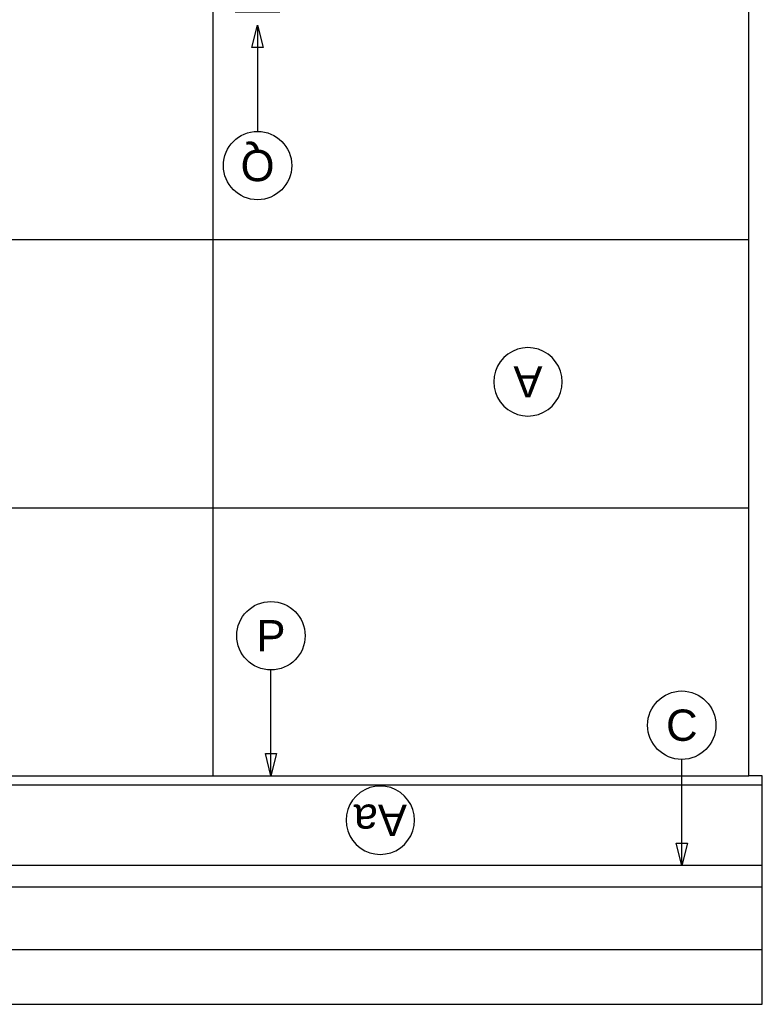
# Model space of a CAD drawing. Extents: x 1 to 126, y -14 to 17.
# Tile 75 of 131: x 58.832 to 59.663, y -4.429 to -3.327. Entities that reach past the tile are written whole.
import ezdxf
from ezdxf.enums import TextEntityAlignment as Align

# ---------------------------------------------------------------- set-up
doc = ezdxf.new("R2010")
doc.units = 0
doc.set_wipeout_variables(frame=1)
doc.header["$PDMODE"] = 3
doc.linetypes.add('HIDDEN2', pattern=[0.1875, 0.125, -0.0625])
for name, color, linetype in [('00 AC - YESO', 2, 'Continuous'), ('A-ALBA-0', 9, 'Continuous'), ('A-ALBA-1', 1, 'Continuous'), ('A-ANNO-NIV', 2, 'Continuous'), ('A-ANNO-SIMB', 2, 'Continuous'), ('A-ANNO-SIMB @ 20', 2, 'Continuous'), ('E-ELEC', 1, 'Continuous')]:
    doc.layers.add(name, color=color, linetype=linetype)
doc.layers.add('A-ALBA-4', color=2, linetype='Continuous', lineweight=25)
doc.styles.add('BIS-ANOT', font='swiss.ttf')
doc.styles.add('BIS-COTA', font='swissb.ttf')
doc.styles.add('E5-100', font='micross.ttf')
doc.dimstyles.new('BIS-COTA-NIVE', dxfattribs={"dimscale": 1.8, "dimtxt": 0.0018, "dimasz": 0.0015, "dimexe": 0, "dimexo": 0, "dimgap": 0.0027, "dimtad": 2, "dimtih": 1, "dimtoh": 1, "dimzin": 1, "dimdsep": 46, "dimtxsty": 'BIS-COTA', "dimblk1": 'MARK1', "dimblk2": 'MARK2', "dimsah": 1, "dimcen": 0.0015, "dimclrd": 1, "dimclre": 1, "dimaunit": 1, "dimadec": 0, "dimazin": 0, "dimtfac": 1, "dimtix": 1, "dimtofl": 0, "dimtmove": 2, "dimatfit": 3, "dimldrblk": 'MARK1', "dimfxl": 1, "dimtolj": 1, "dimarcsym": 0})

# ---------------------------------------------------------------- blocks, each defined once
blk = doc.blocks.new('EL-3 LLAVES BIPOLAR')
at = {"linetype": 'ByBlock'}
blk.add_wipeout([(63.9348, 13.8976), (63.9348, 13.9776), (63.8148, 13.9776), (63.8148, 13.8976)], dxfattribs=at)
for points in [[(63.8598, 13.9126), (63.8598, 13.9626), (63.8298, 13.9626), (63.8298, 13.9126)], [(63.8898, 13.9126), (63.8898, 13.9626), (63.8598, 13.9626), (63.8598, 13.9126)], [(63.9198, 13.9126), (63.9198, 13.9626), (63.8898, 13.9626), (63.8898, 13.9126)], [(63.8847, 13.9177), (63.8847, 13.9576), (63.8648, 13.9576), (63.8648, 13.9177)]]:
    blk.add_lwpolyline(points, close=True, dxfattribs=at)
blk = doc.blocks.new('*U55')
blk.add_lwpolyline([(0, -0.007846), (-0.000312, -0.006596), (0.000313, -0.006596)], close=True)
blk.add_wipeout([(0, -0.001913), (0.000299, -0.00189), (0.000591, -0.00182), (0.000869, -0.001705), (0.001125, -0.001548), (0.001353, -0.001353), (0.001548, -0.001125), (0.001705, -0.000869), (0.00182, -0.000591), (0.00189, -0.000299), (0.001913, 0), (0.00189, 0.000299), (0.00182, 0.000591), (0.001705, 0.000869), (0.001548, 0.001125), (0.001353, 0.001353), (0.001125, 0.001548), (0.000869, 0.001705), (0.000591, 0.00182), (0.000299, 0.00189), (0, 0.001913), (-0.000299, 0.00189), (-0.000591, 0.00182), (-0.000869, 0.001705), (-0.001125, 0.001548), (-0.001353, 0.001353), (-0.001548, 0.001125), (-0.001705, 0.000869), (-0.00182, 0.000591), (-0.00189, 0.000299), (-0.001913, 0), (-0.00189, -0.000299), (-0.00182, -0.000591), (-0.001705, -0.000869), (-0.001548, -0.001125), (-0.001353, -0.001353), (-0.001125, -0.001548), (-0.000869, -0.001705), (-0.000591, -0.00182), (-0.000299, -0.00189)])
at = {"linetype": 'Continuous'}
blk.add_line((0, -0.007846), (0, -0.001913), dxfattribs=at)
blk.add_circle((0, 0), 0.001913)
at = {"color": 1, "linetype": 'Continuous', "style": 'E5-100'}
blk.add_attdef('LETRA', text='', height=0.00175, dxfattribs=at).set_placement((0, 0), align=Align.MIDDLE_CENTER)
blk = doc.blocks.new('*D282')
at = {"layer": 'A-ANNO-NIV', "color": 1, "lineweight": -2, "transparency": 16777216}
for p, q in [((57.9647, -4.1731), (57.8059, -4.0281)), ((57.8059, -4.0281), (58.0532, -4.0281)), ((57.9047, -4.1731), (57.9647, -4.1731))]:
    blk.add_line(p, q, dxfattribs=at)
at = {"layer": 'Defpoints', "color": 0, "transparency": 16777216}
for p in [(59.1678, -2.0731), (57.8659, -4.0281), (57.9047, -4.1731)]:
    blk.add_point(p, dxfattribs=at)
at = {"layer": 'A-ANNO-NIV', "color": 0, "transparency": 16777216, "insert": (57.9865, -4.1006), "char_height": 0.036, "attachment_point": 5, "rotation": 180, "style": 'BIS-COTA'}
blk.add_mtext('\\A1;+2.10', dxfattribs=at)
blk = doc.blocks.new('MARK1')
at = {"color": 0}
for p, q in [((1, 0), (-1, 0)), ((0, 1.5), (0, -1.5))]:
    blk.add_line(p, q, dxfattribs=at)
blk.add_lwpolyline([(0.5, 0.5), (-0.5, -0.5)], dxfattribs=at)
blk = doc.blocks.new('MARK2')
at = {"color": 0}
for p, q in [((1, 0), (-1, 0)), ((0, 1.5), (0, -1.5))]:
    blk.add_line(p, q, dxfattribs=at)
blk.add_lwpolyline([(0.5, 0.5), (-0.5, -0.5)], dxfattribs=at)
blk = doc.blocks.new('A-ANNO-NOM-2')
blk.add_wipeout([(0, -0.001913), (0.000299, -0.00189), (0.000591, -0.00182), (0.000869, -0.001705), (0.001125, -0.001548), (0.001353, -0.001353), (0.001548, -0.001125), (0.001705, -0.000869), (0.00182, -0.000591), (0.00189, -0.000299), (0.001913, 0), (0.00189, 0.000299), (0.00182, 0.000591), (0.001705, 0.000869), (0.001548, 0.001125), (0.001353, 0.001353), (0.001125, 0.001548), (0.000869, 0.001705), (0.000591, 0.00182), (0.000299, 0.00189), (0, 0.001913), (-0.000299, 0.00189), (-0.000591, 0.00182), (-0.000869, 0.001705), (-0.001125, 0.001548), (-0.001353, 0.001353), (-0.001548, 0.001125), (-0.001705, 0.000869), (-0.00182, 0.000591), (-0.00189, 0.000299), (-0.001913, 0), (-0.00189, -0.000299), (-0.00182, -0.000591), (-0.001705, -0.000869), (-0.001548, -0.001125), (-0.001353, -0.001353), (-0.001125, -0.001548), (-0.000869, -0.001705), (-0.000591, -0.00182), (-0.000299, -0.00189)])
blk.add_lwpolyline([(0, -0.001913), (0.000299, -0.00189), (0.000591, -0.00182), (0.000869, -0.001705), (0.001125, -0.001548), (0.001353, -0.001353), (0.001548, -0.001125), (0.001705, -0.000869), (0.00182, -0.000591), (0.00189, -0.000299), (0.001913, 0), (0.00189, 0.000299), (0.00182, 0.000591), (0.001705, 0.000869), (0.001548, 0.001125), (0.001353, 0.001353), (0.001125, 0.001548), (0.000869, 0.001705), (0.000591, 0.00182), (0.000299, 0.00189), (0, 0.001913), (-0.000299, 0.00189), (-0.000591, 0.00182), (-0.000869, 0.001705), (-0.001125, 0.001548), (-0.001353, 0.001353), (-0.001548, 0.001125), (-0.001705, 0.000869), (-0.00182, 0.000591), (-0.00189, 0.000299), (-0.001913, 0), (-0.00189, -0.000299), (-0.00182, -0.000591), (-0.001705, -0.000869), (-0.001548, -0.001125), (-0.001353, -0.001353), (-0.001125, -0.001548), (-0.000869, -0.001705), (-0.000591, -0.00182), (-0.000299, -0.00189)], close=True)
at = {"color": 1, "linetype": 'Continuous', "style": 'E5-100'}
blk.add_attdef('LETRA', text='', height=0.00175, dxfattribs=at).set_placement((0, 0), align=Align.MIDDLE_CENTER)
blk = doc.blocks.new('*D514')
at = {"layer": 'A-ANNO-SIMB', "color": 1, "linetype": 'Continuous', "lineweight": -2, "transparency": 16777216}
for p, q in [((57.9142, -4.0509), (57.7916, -3.906)), ((57.7916, -3.906), (57.9664, -3.906)), ((57.8542, -4.0509), (57.9142, -4.0509))]:
    blk.add_line(p, q, dxfattribs=at)
at = {"layer": 'Defpoints', "color": 0, "linetype": 'Continuous', "transparency": 16777216}
for p in [(59.1173, -1.9509), (57.8516, -3.906), (57.8542, -4.0509)]:
    blk.add_point(p, dxfattribs=at)
at = {"layer": 'A-ANNO-SIMB', "color": 0, "linetype": 'Continuous', "transparency": 16777216, "insert": (57.936, -3.9785), "char_height": 0.036, "attachment_point": 5, "rotation": 180, "style": 'BIS-COTA'}
blk.add_mtext('\\A1;JA', dxfattribs=at)

msp = doc.modelspace()

# ---------------------------------------------------------------- hatches: boundary and pattern name
at = {"layer": 'A-ALBA-0'}
h = msp.add_hatch(dxfattribs=at)
h.set_pattern_fill('_USER', color=256, scale=0.3, pattern_type=0)
h.set_pattern_definition([(360, (59.6483, -2.0732), (4e-16, 0.3), [])])
h.paths.add_polyline_path([(57.4, -2.0736), (57.3966, -4.1731), (59.6483, -4.1731), (59.6483, -2.0732)])
h = msp.add_hatch(dxfattribs=at)
h.set_pattern_fill('_USER', color=256, scale=0.6, angle=-90, pattern_type=0)
h.set_pattern_definition([(270, (59.6483, -2.0732), (0.6, -8e-16), [])])
h.paths.add_polyline_path([(57.4, -2.0736), (57.3966, -4.1731), (59.6483, -4.1732), (59.6483, -2.0732)])

# ---------------------------------------------------------------- linework, layer by layer
at = {"color": 6, "ltscale": 0.01}
msp.add_line((59.6632, -4.3677), (57.3837, -4.3677), dxfattribs=at)
at = {"layer": '00 AC - YESO'}
msp.add_line((59.6632, -4.2977), (57.3837, -4.2977), dxfattribs=at)
at = {"layer": 'A-ALBA-1'}
for p, q in [((57.3833, -4.1731), (59.6483, -4.1731)), ((57.3833, -4.1831), (59.6633, -4.1831))]:
    msp.add_line(p, q, dxfattribs=at)
at = {"layer": 'A-ALBA-4'}
msp.add_lwpolyline([(59.6483, -4.1731), (59.6483, -2.0732), (57.3983, -2.0732), (57.3983, -4.1731), (57.3833, -4.1731), (57.3833, -4.4286), (59.6633, -4.4286), (59.6633, -4.1731)], close=True, dxfattribs=at)

# ---------------------------------------------------------------- next in the draw order: block references
at = {"layer": 'A-ANNO-SIMB @ 20', "linetype": 'Continuous'}
ref = msp.add_blockref('A-ANNO-NOM-2', (59.401, -3.7321), dxfattribs=dict(at, xscale=20, yscale=20, zscale=20, rotation=180.0000000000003))
ref.add_attrib('LETRA', 'A', dxfattribs={"layer": '0', "color": 1, "linetype": 'Continuous', "height": 0.035, "rotation": 180, "style": 'BIS-ANOT'}).set_placement((59.401, -3.7321), align=Align.MIDDLE_CENTER)
at = {"layer": 'A-ANNO-SIMB @ 20', "linetype": 'Continuous', "xscale": 20, "yscale": 20, "zscale": 20}
for p, values in [((59.1133, -4.0162), {'LETRA': 'P'}), ((59.5732, -4.1163), {'LETRA': 'C'})]:
    msp.add_blockref('*U55', p, dxfattribs=at).add_auto_attribs(values)
at = {"layer": 'A-ANNO-SIMB @ 20', "linetype": 'Continuous'}
ref = msp.add_blockref('A-ANNO-NOM-2', (59.2357, -4.2226), dxfattribs=dict(at, xscale=20, yscale=20, zscale=20, rotation=180.0000000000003))
ref.add_attrib('LETRA', 'Aa', dxfattribs={"layer": '0', "color": 1, "linetype": 'Continuous', "height": 0.035, "rotation": 180, "style": 'BIS-ANOT'}).set_placement((59.2357, -4.2226), align=Align.MIDDLE_CENTER)
at = {"layer": 'E-ELEC', "linetype": 'HIDDEN2', "rotation": 89.99999999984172}
msp.add_blockref('EL-3 LLAVES BIPOLAR', (73.0359, -67.148), dxfattribs=at)

# ---------------------------------------------------------------- next in the draw order: linework, layer by layer
at = {"layer": '00 AC - YESO'}
msp.add_line((59.6632, -4.2732), (57.3832, -4.2732), dxfattribs=at)

# ---------------------------------------------------------------- next in the draw order: block references
at = {"layer": 'A-ANNO-SIMB @ 20', "linetype": 'Continuous', "xscale": 20, "yscale": 20, "zscale": 20, "rotation": 179.9999999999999}
msp.add_blockref('*U55', (59.0983, -3.4901), dxfattribs=at).add_auto_attribs({'LETRA': 'Q'})

# ---------------------------------------------------------------- next in the draw order: dimensions: what is measured, and where the dimension line sits
at = {"layer": 'A-ANNO-NIV'}
dim = msp.add_ordinate_dim(feature_location=(57.9047, -4.1731), offset=(-0.0388, 0.1449), dtype=0, origin=(59.1678, -2.0731), dimstyle='BIS-COTA-NIVE', override={"dimscale": 0, "dimpost": '+<>', "dimtix": 1, "dimtofl": 0, "dimtmove": 2, "dimatfit": 3}, dxfattribs=at)
dim.commit()
dim.dimension.update_dxf_attribs({"geometry": '*D282', "text_midpoint": (57.9865, -4.1006)})
at = {"layer": 'A-ANNO-SIMB', "linetype": 'Continuous'}
dim = msp.add_ordinate_dim(feature_location=(57.8542, -4.0509), offset=(-0.0026, 0.145), dtype=0, origin=(59.1173, -1.9509), text='JA', dimstyle='BIS-COTA-NIVE', override={"dimscale": 0, "dimpost": '+<>', "dimtix": 1, "dimtofl": 0, "dimtmove": 2, "dimatfit": 3}, dxfattribs=at)
dim.commit()
dim.dimension.update_dxf_attribs({"geometry": '*D514', "text_midpoint": (57.936, -3.9785)})

doc.saveas('drawing.dxf')
